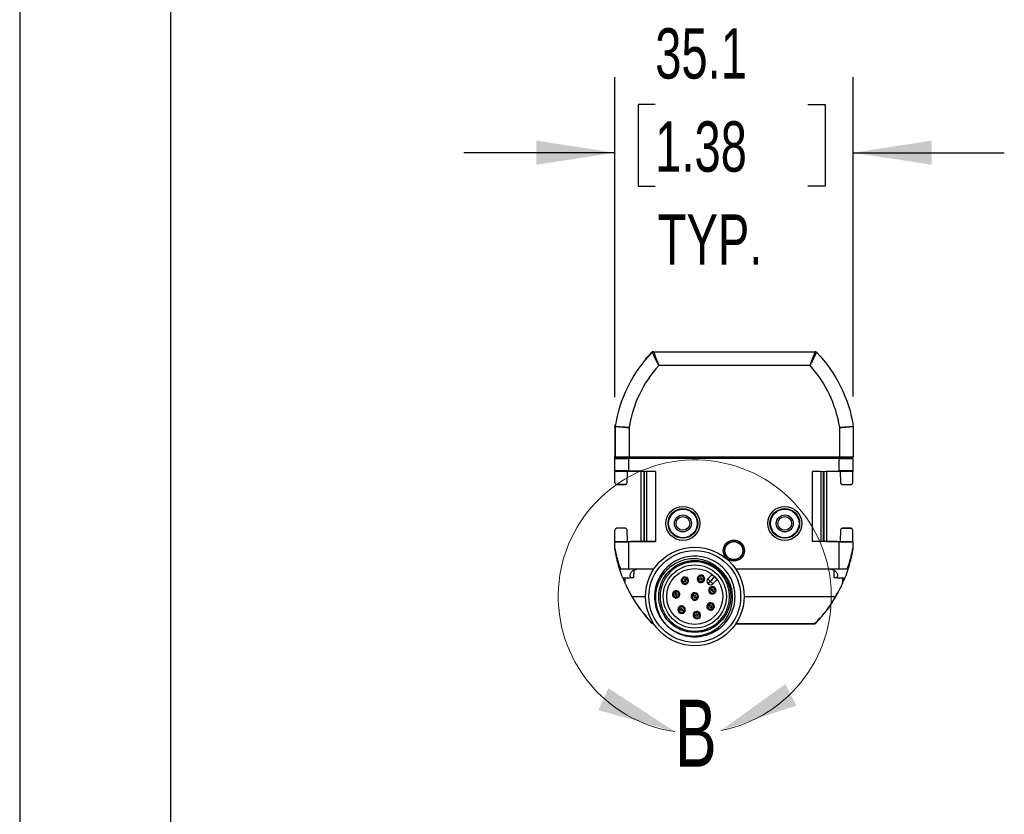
# Model space of a CAD drawing. Header units: millimetres. Extents: x 0 to 1115, y 0 to 756.
# Tile 4 of 11: x 0 to 145, y 302 to 419. Entities that reach past the tile are written whole.
import ezdxf

# ---------------------------------------------------------------- set-up
doc = ezdxf.new("R2010")
doc.units = ezdxf.units.MM
doc.header["$LTSCALE"] = 3.5
doc.layers.add('DIMENSIONS', color=140, linetype='Continuous', lineweight=25)
doc.layers.add('TEXT', color=140, linetype='Continuous', lineweight=25)
doc.styles.add('SLDTEXTSTYLE0', font='TXT', dxfattribs={"width": 0.7})
doc.dimstyles.new('SLDDIMSTYLE3', dxfattribs={"dimtxt": 7.553027, "dimasz": 11.557, "dimexe": 0, "dimexo": 0.0625, "dimgap": 1.888257, "dimtad": 0, "dimtih": 1, "dimtoh": 1, "dimrnd": 1e-09, "dimzin": 12, "dimdsep": 46, "dimtxsty": 'SLDTEXTSTYLE0', "dimsah": 1, "dimcen": 0.09, "dimadec": 0, "dimazin": 3, "dimtfac": 1, "dimtmove": 0, "dimatfit": 0, "dimfxl": 0, "dimfrac": 2, "dimtolj": 1, "dimtzin": 12, "dimarcsym": 0})

# ---------------------------------------------------------------- blocks, each defined once
blk = doc.blocks.new('_D_6')
at = {"layer": 'DIMENSIONS'}
for p, q in [((87.61, 363.38), (87.61, 410.44)), ((122.69, 363.46), (122.69, 410.44)), ((93.54, 406.39), (91.01, 406.39)), ((91.01, 406.39), (91.01, 394.39)), ((115.99, 406.39), (118.53, 406.39)), ((118.53, 406.39), (118.53, 394.39)), ((87.61, 399.32), (65.39, 399.32)), ((122.69, 399.32), (144.92, 399.32)), ((91.01, 394.39), (93.54, 394.39)), ((118.53, 394.39), (115.99, 394.39))]:
    blk.add_line(p, q, dxfattribs=at)
for points in [[(87.61, 399.32), (76.06, 401.1), (76.06, 397.55)], [(122.69, 399.32), (134.25, 397.55), (134.25, 401.1)]]:
    blk.add_solid(points, dxfattribs=at)
at = {"layer": 'DIMENSIONS', "char_height": 7.408, "attachment_point": 1, "style": 'SLDTEXTSTYLE0'}
for s, insert in [('35.1', (93.54, 417.63)), ('1.38', (93.54, 403.93)), ('TYP.', (93.91, 390.24))]:
    blk.add_mtext(s, dxfattribs=dict(at, insert=insert))

msp = doc.modelspace()

# ---------------------------------------------------------------- linework, layer by layer
at = {"color": 7, "linetype": 'Continuous'}
msp.add_line((0.009, 755.659), (0.009, 0.009), dxfattribs=at)
for p, q in [((93.297, 370.035), (93.269, 370.035)), ((93.297, 370.035), (117.087, 370.035)), ((92.139, 368.917), (92.095, 368.917)), ((116.328, 368.035), (94.056, 368.035)), ((87.614, 359.015), (87.614, 358.934)), ((87.692, 358.936), (87.614, 358.934)), ((87.614, 358.934), (87.614, 354.731)), ((87.654, 359.285), (87.655, 359.285)), ((87.692, 354.529), (87.692, 359.016)), ((89.692, 358.88), (89.692, 354.52)), ((120.692, 354.52), (120.692, 358.88)), ((122.692, 359.016), (122.692, 354.529)), ((87.614, 354.731), (87.692, 354.733)), ((87.692, 354.58), (87.614, 354.578)), ((87.614, 354.352), (87.614, 354.578)), ((88.895, 354.374), (87.614, 354.352)), ((87.614, 352.497), (87.614, 354.352)), ((90.777, 354.403), (88.894, 354.37)), ((89.614, 354.352), (92.09, 354.395)), ((89.614, 354.352), (89.614, 352.497)), ((120.692, 354.52), (89.692, 354.52)), ((92.09, 354.395), (90.777, 354.403)), ((90.777, 354.403), (119.452, 354.403)), ((92.09, 354.395), (118.139, 354.395)), ((119.452, 354.403), (118.139, 354.395)), ((118.139, 354.395), (120.614, 354.352)), ((121.334, 354.37), (119.452, 354.403)), ((120.614, 352.497), (120.614, 354.352)), ((122.614, 354.352), (121.334, 354.374)), ((122.614, 354.352), (122.614, 352.497)), ((87.614, 352.497), (92.314, 352.415)), ((87.614, 352.497), (87.614, 352.443)), ((89.364, 352.41), (87.614, 352.443)), ((87.614, 350.766), (87.614, 352.443)), ((89.364, 352.466), (89.364, 352.41)), ((89.364, 352.41), (89.464, 352.408)), ((89.364, 352.41), (89.364, 352.41)), ((89.399, 350.744), (89.464, 352.408)), ((91.461, 352.43), (89.464, 352.43)), ((89.464, 352.408), (89.464, 352.43)), ((93.564, 352.428), (89.614, 352.497)), ((91.46, 342.139), (91.46, 352.43)), ((91.489, 342.14), (91.489, 352.429)), ((91.841, 352.423), (91.841, 342.146)), ((91.963, 342.148), (91.963, 352.421)), ((93.564, 352.428), (92.314, 352.415)), ((92.314, 342.154), (92.314, 352.415)), ((93.564, 352.428), (93.564, 342.141)), ((116.664, 352.428), (120.614, 352.497)), ((117.914, 352.415), (116.664, 352.428)), ((116.664, 342.141), (116.664, 352.428)), ((117.914, 352.415), (122.614, 352.497)), ((117.914, 352.415), (117.914, 342.154)), ((118.266, 352.421), (118.266, 342.148)), ((118.388, 342.146), (118.388, 352.423)), ((118.739, 352.429), (118.739, 342.14)), ((120.764, 352.43), (118.768, 352.43)), ((118.769, 352.43), (118.769, 342.139)), ((120.764, 352.408), (120.764, 352.43)), ((120.864, 352.41), (120.764, 352.408)), ((120.764, 352.408), (120.83, 350.744)), ((120.864, 352.466), (120.864, 352.41)), ((122.614, 352.443), (120.864, 352.41)), ((120.864, 352.41), (120.864, 352.41)), ((122.614, 352.497), (122.614, 352.443)), ((122.614, 350.766), (122.614, 352.443)), ((89.135, 350.503), (87.86, 350.526)), ((87.864, 350.485), (89.114, 350.485)), ((121.094, 350.503), (122.369, 350.526)), ((121.114, 350.485), (122.364, 350.485)), ((87.614, 342.126), (87.614, 343.803)), ((89.135, 344.066), (87.86, 344.044)), ((89.114, 344.085), (87.864, 344.085)), ((89.464, 342.162), (89.399, 343.826)), ((120.83, 343.826), (120.764, 342.162)), ((121.094, 344.066), (122.369, 344.044)), ((122.364, 344.085), (121.114, 344.085)), ((122.614, 342.126), (122.614, 343.803)), ((87.614, 342.126), (89.364, 342.16)), ((92.314, 342.154), (87.614, 342.072)), ((87.614, 342.072), (87.614, 342.126)), ((87.614, 341.054), (87.614, 342.072)), ((89.364, 342.16), (89.464, 342.162)), ((89.364, 342.103), (89.364, 342.16)), ((89.364, 342.16), (89.364, 342.16)), ((89.464, 342.162), (89.464, 342.139)), ((89.464, 342.139), (91.461, 342.139)), ((89.614, 342.072), (93.564, 342.141)), ((89.614, 342.072), (89.614, 338.035)), ((93.564, 342.141), (92.314, 342.154)), ((117.914, 342.154), (116.664, 342.141)), ((120.614, 342.072), (116.664, 342.141)), ((122.614, 342.072), (117.914, 342.154)), ((118.767, 342.139), (120.764, 342.139)), ((120.614, 338.035), (120.614, 342.072)), ((120.864, 342.16), (120.764, 342.162)), ((120.764, 342.162), (120.764, 342.139)), ((120.864, 342.16), (122.614, 342.126)), ((120.864, 342.103), (120.864, 342.16)), ((120.864, 342.16), (120.864, 342.16)), ((122.614, 342.072), (122.614, 342.126)), ((122.614, 342.072), (122.614, 341.054)), ((87.617, 341.016), (87.617, 341.016)), ((87.617, 341.015), (87.617, 341.015)), ((87.617, 341.015), (87.617, 341.015)), ((87.617, 341.015), (87.617, 341.015)), ((122.611, 341.015), (122.611, 341.015)), ((89.614, 338.035), (88.436, 338.035)), ((93.318, 338.035), (89.614, 338.035)), ((90.374, 337.914), (90.364, 336.785)), ((120.614, 338.035), (105.411, 338.035)), ((119.864, 336.785), (119.855, 337.914)), ((121.793, 338.035), (120.614, 338.035)), ((89.12, 336.083), (88.757, 336.785)), ((88.765, 336.785), (89.838, 336.785)), ((89.026, 336.248), (88.81, 336.785)), ((89.121, 336.041), (89.114, 336.785)), ((89.84, 337.043), (89.838, 336.785)), ((90.364, 336.785), (89.838, 336.785)), ((97.67, 336.037), (97.815, 336.241)), ((97.988, 336.485), (98.133, 336.689)), ((98.133, 336.689), (98.219, 336.812)), ((99.724, 336.599), (99.873, 336.608)), ((99.873, 336.608), (100.123, 336.622)), ((100.422, 336.639), (100.672, 336.653)), ((100.672, 336.653), (100.822, 336.661)), ((101.274, 336.651), (101.906, 337.283)), ((101.274, 336.651), (101.627, 336.297)), ((101.274, 335.944), (101.627, 336.297)), ((101.309, 335.908), (101.662, 336.262)), ((101.627, 336.297), (102.281, 336.951)), ((101.627, 336.297), (101.662, 336.262)), ((101.662, 336.262), (102.316, 336.916)), ((101.662, 336.262), (102.016, 335.908)), ((102.016, 335.908), (102.644, 336.536)), ((120.391, 336.785), (119.864, 336.785)), ((120.391, 336.785), (120.388, 337.043)), ((120.391, 336.785), (121.464, 336.785)), ((121.07, 335.993), (121.472, 336.785)), ((121.114, 336.785), (121.108, 336.041)), ((121.202, 336.25), (121.418, 336.785)), ((96.521, 334.727), (96.479, 334.871)), ((97.583, 335.914), (97.67, 336.037)), ((101.274, 335.944), (101.309, 335.908)), ((101.593, 335.353), (101.693, 335.241)), ((101.693, 335.241), (101.86, 335.055)), ((102.06, 334.831), (102.227, 334.645)), ((90.098, 334.035), (92.114, 334.035)), ((96.59, 334.487), (96.521, 334.727)), ((96.743, 333.958), (96.673, 334.198)), ((96.784, 333.814), (96.743, 333.958)), ((98.998, 334.445), (99.098, 334.333)), ((99.098, 334.333), (99.264, 334.146)), ((99.464, 333.923), (99.631, 333.736)), ((99.631, 333.736), (99.731, 333.625)), ((102.227, 334.645), (102.327, 334.533)), ((106.614, 334.035), (120.131, 334.035)), ((119.884, 333.658), (120.345, 334.565)), ((96.912, 332.3), (97.05, 332.243)), ((97.05, 332.243), (97.281, 332.147)), ((97.558, 332.033), (97.789, 331.937)), ((97.789, 331.937), (97.928, 331.88)), ((101.326, 332.981), (101.426, 332.87)), ((101.426, 332.87), (101.593, 332.683)), ((101.793, 332.46), (101.96, 332.273)), ((101.96, 332.273), (102.06, 332.162)), ((93.04, 330.11), (92.229, 331.085)), ((93.041, 330.11), (92.624, 330.627)), ((99.322, 331.108), (99.191, 331.036)), ((99.541, 331.229), (99.322, 331.108)), ((100.022, 331.496), (99.804, 331.375)), ((100.154, 331.568), (100.022, 331.496)), ((117.188, 330.11), (117.842, 330.894)), ((117.188, 330.11), (117.763, 330.835)), ((93.04, 330.11), (93.041, 330.11)), ((93.041, 330.11), (93.041, 330.11)), ((93.22, 330.035), (93.318, 330.035)), ((93.22, 330.035), (93.22, 330.035)), ((95.306, 329.718), (95.585, 329.472)), ((105.411, 330.035), (117.009, 330.035)), ((105.428, 330.06), (116.878, 330.06)), ((117.024, 330.035), (117.024, 330.035)), ((117.188, 330.11), (117.188, 330.11)), ((117.188, 330.11), (117.188, 330.11))]:
    msp.add_line(p, q)
at = {"flags": 128}
for points in [[(87.617, 341.016), (87.617, 341.016), (87.617, 341.016)], [(122.611, 341.016), (122.611, 341.016), (122.611, 341.016)], [(122.016, 338.386), (122.036, 338.452), (122.056, 338.523)]]:
    msp.add_lwpolyline(points, dxfattribs=at)
for centre, radius in [((97.614, 344.785), 2.5), ((97.614, 344.785), 2.185), ((97.614, 344.785), 2.098), ((112.614, 344.785), 2.5), ((112.614, 344.785), 2.185), ((112.614, 344.785), 2.098), ((97.614, 344.785), 1.25), ((97.614, 344.785), 1.007), ((112.614, 344.785), 1.25), ((112.614, 344.785), 1.006), ((105.114, 340.785), 1.55), ((105.114, 340.785), 1.37), ((105.114, 340.785), 1.314), ((99.364, 334.035), 7.25), ((99.364, 334.035), 6.75), ((99.364, 334.035), 5.3), ((99.364, 334.035), 4.65), ((99.364, 334.035), 4.125)]:
    msp.add_circle(centre, radius)
for centre, radius, start, end in [((93.269, 369.785), 0.25, 90, 135.58877), ((93.297, 369.785), 0.25, 90, 135.76896), ((117.087, 369.785), 0.25, 44.23104, 90), ((107.445, 356.034), 17.98, 138.13043, 170.89124), ((102.938, 356.034), 17.98, 9.10876, 41.86957), ((87.864, 359.015), 0.25, 171.11111, 180), ((87.942, 359.016), 0.25, 171.35095, 180), ((97.901, 336.363), 0.55, 54.66552, 234.66552), ((97.901, 336.363), 0.4, 54.66552, 234.66552), ((97.901, 336.363), 0.55, 234.66552, 54.66552), ((97.901, 336.363), 0.4, 234.66552, 54.66552), ((97.901, 336.363), 0.15, 54.66552, 234.66552), ((97.901, 336.363), 0.15, 234.66552, 54.66552), ((100.273, 336.63), 0.55, 3.23695, 183.23695), ((100.273, 336.63), 0.55, 183.23695, 3.23695), ((100.273, 336.63), 0.4, 3.23695, 183.23695), ((100.273, 336.63), 0.4, 183.23695, 3.23695), ((100.273, 336.63), 0.15, 3.23695, 183.23695), ((100.273, 336.63), 0.15, 183.23695, 3.23695), ((101.627, 336.297), 0.5, 134.99999, 224.99999), ((96.632, 334.343), 0.55, 106.09409, 286.09409), ((96.632, 334.343), 0.55, 286.09409, 106.09409), ((96.632, 334.343), 0.4, 286.09409, 106.09409), ((101.662, 336.262), 0.5, 224.99999, 314.99999), ((101.96, 334.943), 0.55, 131.80837, 311.80837), ((101.96, 334.943), 0.4, 131.80837, 311.80837), ((101.96, 334.943), 0.55, 311.80837, 131.80837), ((101.96, 334.943), 0.4, 311.80837, 131.80837), ((101.96, 334.943), 0.15, 131.80837, 311.80837), ((101.96, 334.943), 0.15, 311.80837, 131.80837), ((96.632, 334.343), 0.4, 106.09409, 286.09409), ((96.632, 334.343), 0.15, 106.09409, 286.09409), ((96.632, 334.343), 0.15, 286.09409, 106.09409), ((99.364, 334.035), 0.55, 131.80837, 311.80837), ((99.364, 334.035), 0.4, 131.80837, 311.80837), ((99.364, 334.035), 0.55, 311.80837, 131.80837), ((99.364, 334.035), 0.4, 311.80837, 131.80837), ((99.364, 334.035), 0.15, 131.80837, 311.80837), ((99.364, 334.035), 0.15, 311.80837, 131.80837), ((97.42, 332.09), 0.55, 157.52266, 337.52266), ((97.42, 332.09), 0.55, 337.52266, 157.52266), ((97.42, 332.09), 0.4, 157.52266, 337.52266), ((97.42, 332.09), 0.4, 337.52266, 157.52266), ((97.42, 332.09), 0.15, 157.52266, 337.52266), ((97.42, 332.09), 0.15, 337.52266, 157.52266), ((99.672, 331.302), 0.55, 28.95123, 208.95123), ((101.693, 332.572), 0.55, 131.80837, 311.80837), ((101.693, 332.572), 0.4, 131.80837, 311.80837), ((101.693, 332.572), 0.55, 311.80837, 131.80837), ((101.693, 332.572), 0.4, 311.80837, 131.80837), ((101.693, 332.572), 0.15, 131.80837, 311.80837), ((101.693, 332.572), 0.15, 311.80837, 131.80837), ((99.672, 331.302), 0.55, 208.95123, 28.95123), ((99.672, 331.302), 0.4, 28.95123, 208.95123), ((99.672, 331.302), 0.4, 208.95123, 28.95123), ((99.672, 331.302), 0.15, 28.95123, 208.95123), ((99.672, 331.302), 0.15, 208.95123, 28.95123)]:
    msp.add_arc(centre, radius, start, end)
at = {"color": 7, "linetype": 'Continuous', "lineweight": 18}
msp.add_arc((99.364, 334.035), 20.094, 281.00755, 261.60515, dxfattribs=at)
for points, knots in [([(87.695, 359.053), (88.005, 361.093), (88.634, 363.084), (90.471, 366.778), (91.679, 368.481), (93.118, 369.959)], [0, 0, 0, 0, 0.5, 0.5, 1, 1, 1, 1]), ([(93.22, 370.035), (93.203, 370.034), (93.17, 370.032), (93.122, 370.016), (93.077, 369.993), (93.053, 369.97), (93.04, 369.959)], [0, 0, 0, 0, 0.2485922, 0.4986327, 0.7485973, 1, 1, 1, 1]), ([(94.056, 368.035), (94.032, 368.081), (93.986, 368.173), (93.917, 368.307), (93.851, 368.436), (93.789, 368.558), (93.731, 368.672), (93.678, 368.779), (93.629, 368.877), (93.586, 368.967), (93.547, 369.049), (93.513, 369.122), (93.483, 369.186), (93.457, 369.243), (93.435, 369.292), (93.416, 369.333), (93.374, 369.422), (93.311, 369.551), (93.238, 369.7), (93.182, 369.817), (93.144, 369.899), (93.122, 369.95), (93.119, 369.956), (93.118, 369.959)], [0, 0, 0, 0, 0.0480714, 0.0947785, 0.1398864, 0.1831774, 0.2244544, 0.2635433, 0.300294, 0.3345805, 0.3662994, 0.3953688, 0.4217253, 0.4453224, 0.466127, 0.4841178, 0.4992829, 0.5873106, 0.674317, 0.7596388, 0.8426715, 0.922914, 1, 1, 1, 1]), ([(93.297, 370.035), (93.297, 370.034), (93.298, 370.032), (93.304, 370.016), (93.313, 369.992), (93.327, 369.956), (93.344, 369.911), (93.364, 369.855), (93.389, 369.789), (93.417, 369.712), (93.449, 369.625), (93.485, 369.529), (93.526, 369.419), (93.574, 369.293), (93.632, 369.143), (93.698, 368.969), (93.774, 368.77), (93.86, 368.546), (93.954, 368.298), (94.021, 368.124), (94.056, 368.035)], [0, 0, 0, 0, 0.0429209, 0.0862815, 0.1301118, 0.1744409, 0.2192971, 0.2647075, 0.3106983, 0.3572946, 0.4045208, 0.4524002, 0.500955, 0.554874, 0.6145529, 0.6800154, 0.7512794, 0.8283584, 0.9112626, 1, 1, 1, 1]), ([(116.328, 368.035), (116.347, 368.084), (116.384, 368.18), (116.438, 368.321), (116.49, 368.456), (116.539, 368.585), (116.585, 368.706), (116.629, 368.821), (116.669, 368.928), (116.708, 369.028), (116.743, 369.12), (116.776, 369.205), (116.806, 369.284), (116.834, 369.356), (116.876, 369.469), (116.93, 369.612), (116.987, 369.767), (117.031, 369.888), (117.063, 369.972), (117.083, 370.025), (117.085, 370.031), (117.087, 370.035)], [0, 0, 0, 0, 0.04846916, 0.09525484, 0.14035822, 0.18378063, 0.22552358, 0.26558876, 0.30397811, 0.34069382, 0.37573843, 0.40911485, 0.44082646, 0.47087723, 0.49927181, 0.58765456, 0.67386113, 0.75803713, 0.84033894, 0.92093385, 1, 1, 1, 1]), ([(117.266, 369.959), (117.265, 369.958), (117.265, 369.956), (117.258, 369.942), (117.248, 369.918), (117.232, 369.884), (117.212, 369.84), (117.186, 369.786), (117.155, 369.721), (117.119, 369.647), (117.079, 369.563), (117.034, 369.47), (116.984, 369.368), (116.929, 369.251), (116.863, 369.113), (116.782, 368.946), (116.686, 368.752), (116.576, 368.532), (116.454, 368.291), (116.37, 368.121), (116.328, 368.035)], [0, 0, 0, 0, 0.0416079, 0.0842003, 0.1277355, 0.1721578, 0.2173987, 0.2633775, 0.3100037, 0.3571779, 0.4047945, 0.4527442, 0.500916, 0.5503269, 0.6080093, 0.6736035, 0.7465324, 0.8259786, 0.9108861, 1, 1, 1, 1]), ([(117.266, 369.959), (118.705, 368.481), (119.912, 366.778), (121.75, 363.084), (122.379, 361.093), (122.689, 359.053)], [0, 0, 0, 0, 0.5, 0.5, 1, 1, 1, 1]), ([(87.617, 359.053), (87.618, 359.06), (87.62, 359.075), (87.625, 359.106), (87.632, 359.151), (87.642, 359.211), (87.65, 359.26), (87.654, 359.285)], [0, 0, 0, 0, 0.1670008, 0.3310599, 0.4988984, 0.7491502, 1, 1, 1, 1]), ([(89.692, 358.88), (89.647, 358.883), (89.559, 358.89), (89.427, 358.898), (89.299, 358.907), (89.174, 358.915), (89.052, 358.923), (88.935, 358.931), (88.823, 358.938), (88.716, 358.945), (88.613, 358.951), (88.516, 358.958), (88.425, 358.964), (88.339, 358.969), (88.258, 358.975), (88.184, 358.98), (88.115, 358.984), (88.051, 358.989), (87.994, 358.993), (87.942, 358.996), (87.895, 359), (87.853, 359.003), (87.817, 359.005), (87.786, 359.008), (87.76, 359.01), (87.738, 359.012), (87.72, 359.013), (87.707, 359.014), (87.698, 359.015), (87.693, 359.016), (87.692, 359.016), (87.692, 359.016)], [0, 0, 0, 0, 0.0426502, 0.0847158, 0.1261971, 0.167094, 0.2074066, 0.2471351, 0.2862796, 0.3248402, 0.3628169, 0.40021, 0.4370195, 0.4732456, 0.5088884, 0.5439481, 0.5784248, 0.6123187, 0.6456299, 0.6783588, 0.7105053, 0.7420699, 0.7730526, 0.8034537, 0.8332735, 0.8625122, 0.8911701, 0.9192475, 0.9467447, 0.9736621, 1, 1, 1, 1]), ([(87.695, 359.053), (87.696, 359.053), (87.698, 359.053), (87.716, 359.053), (87.75, 359.052), (87.802, 359.049), (87.877, 359.044), (87.978, 359.037), (88.106, 359.027), (88.264, 359.013), (88.451, 358.996), (88.666, 358.976), (88.903, 358.954), (89.158, 358.93), (89.423, 358.905), (89.602, 358.888), (89.692, 358.88)], [0, 0, 0, 0, 0.0458774, 0.0961179, 0.1508768, 0.210254, 0.2742714, 0.3428481, 0.4157762, 0.4927006, 0.5731083, 0.6563298, 0.7415582, 0.8278849, 0.91435, 1, 1, 1, 1]), ([(120.692, 358.88), (120.74, 358.885), (120.836, 358.893), (120.98, 358.907), (121.124, 358.92), (121.265, 358.933), (121.403, 358.946), (121.536, 358.959), (121.664, 358.971), (121.786, 358.983), (121.9, 358.993), (122.007, 359.003), (122.105, 359.012), (122.195, 359.02), (122.276, 359.026), (122.349, 359.032), (122.414, 359.037), (122.47, 359.042), (122.519, 359.045), (122.56, 359.048), (122.594, 359.05), (122.623, 359.051), (122.645, 359.052), (122.662, 359.053), (122.675, 359.053), (122.683, 359.053), (122.688, 359.053), (122.689, 359.053), (122.689, 359.053)], [0, 0, 0, 0, 0.0459656, 0.0922919, 0.1388351, 0.1854464, 0.2319744, 0.278268, 0.324179, 0.3695648, 0.4142904, 0.4582308, 0.5012723, 0.5433138, 0.5842674, 0.6240588, 0.662627, 0.6999243, 0.7359153, 0.7705757, 0.8038922, 0.8358602, 0.8664838, 0.8957737, 0.9237467, 0.9504245, 0.9758327, 1, 1, 1, 1]), ([(122.692, 359.016), (122.691, 359.016), (122.689, 359.015), (122.672, 359.014), (122.645, 359.012), (122.604, 359.008), (122.549, 359.004), (122.479, 358.999), (122.394, 358.993), (122.293, 358.986), (122.175, 358.978), (122.04, 358.969), (121.89, 358.959), (121.723, 358.948), (121.541, 358.937), (121.345, 358.924), (121.136, 358.91), (120.917, 358.896), (120.768, 358.886), (120.692, 358.88)], [0, 0, 0, 0, 0.04528183, 0.09225058, 0.14090786, 0.19125512, 0.24329364, 0.29702458, 0.35244898, 0.40956777, 0.4683818, 0.52889182, 0.59109853, 0.65500254, 0.72060441, 0.78790466, 0.85690373, 0.92760206, 1, 1, 1, 1]), ([(87.614, 354.578), (87.614, 354.579), (87.614, 354.592), (87.614, 354.645), (87.614, 354.685), (87.614, 354.731)], [0, 0, 0, 0, 0.5, 0.5, 1, 1, 1, 1]), ([(87.614, 354.352), (87.614, 354.348), (87.657, 354.344), (87.852, 354.339), (88.005, 354.337), (88.395, 354.337), (88.632, 354.339), (89.124, 354.344), (89.379, 354.348), (89.614, 354.352)], [0, 0, 0, 0, 0.25, 0.25, 0.5, 0.5, 0.75, 0.75, 1, 1, 1, 1]), ([(89.692, 354.52), (89.456, 354.52), (89.202, 354.52), (88.709, 354.521), (88.473, 354.522), (88.082, 354.523), (87.93, 354.524), (87.735, 354.527), (87.692, 354.528), (87.692, 354.529)], [0, 0, 0, 0, 0.25, 0.25, 0.5, 0.5, 0.75, 0.75, 1, 1, 1, 1]), ([(120.614, 354.352), (120.85, 354.348), (121.104, 354.344), (121.597, 354.339), (121.833, 354.337), (122.224, 354.337), (122.376, 354.339), (122.571, 354.344), (122.614, 354.348), (122.614, 354.352)], [0, 0, 0, 0, 0.25, 0.25, 0.5, 0.5, 0.75, 0.75, 1, 1, 1, 1]), ([(122.692, 354.529), (122.692, 354.528), (122.649, 354.527), (122.454, 354.524), (122.301, 354.523), (121.911, 354.522), (121.674, 354.521), (121.182, 354.52), (120.927, 354.52), (120.692, 354.52)], [0, 0, 0, 0, 0.25, 0.25, 0.5, 0.5, 0.75, 0.75, 1, 1, 1, 1]), ([(89.614, 352.497), (89.379, 352.501), (89.124, 352.505), (88.632, 352.51), (88.395, 352.511), (88.005, 352.511), (87.852, 352.51), (87.657, 352.505), (87.614, 352.501), (87.614, 352.497)], [0, 0, 0, 0, 0.25, 0.25, 0.5, 0.5, 0.75, 0.75, 1, 1, 1, 1]), ([(122.614, 352.497), (122.614, 352.501), (122.571, 352.505), (122.376, 352.51), (122.224, 352.511), (121.833, 352.511), (121.597, 352.51), (121.104, 352.505), (120.85, 352.501), (120.614, 352.497)], [0, 0, 0, 0, 0.25, 0.25, 0.5, 0.5, 0.75, 0.75, 1, 1, 1, 1]), ([(87.614, 350.766), (87.614, 350.71), (87.638, 350.645), (87.71, 350.574), (87.739, 350.556), (87.799, 350.532), (87.831, 350.526), (87.86, 350.526)], [0, 0, 0, 0, 0.5, 0.5, 0.75, 0.75, 1, 1, 1, 1]), ([(89.135, 350.503), (89.165, 350.503), (89.197, 350.507), (89.261, 350.53), (89.291, 350.549), (89.369, 350.619), (89.397, 350.686), (89.399, 350.744)], [0, 0, 0, 0, 0.25, 0.25, 0.5, 0.5, 1, 1, 1, 1]), ([(120.83, 350.744), (120.832, 350.686), (120.86, 350.619), (120.937, 350.549), (120.968, 350.53), (121.032, 350.507), (121.064, 350.503), (121.094, 350.503)], [0, 0, 0, 0, 0.5, 0.5, 0.75, 0.75, 1, 1, 1, 1]), ([(122.369, 350.526), (122.398, 350.526), (122.429, 350.532), (122.49, 350.556), (122.519, 350.574), (122.59, 350.645), (122.614, 350.71), (122.614, 350.766)], [0, 0, 0, 0, 0.25, 0.25, 0.5, 0.5, 1, 1, 1, 1]), ([(87.86, 344.044), (87.831, 344.043), (87.799, 344.038), (87.739, 344.013), (87.71, 343.995), (87.638, 343.925), (87.614, 343.859), (87.614, 343.803)], [0, 0, 0, 0, 0.25, 0.25, 0.5, 0.5, 1, 1, 1, 1]), ([(89.399, 343.826), (89.397, 343.883), (89.369, 343.95), (89.291, 344.021), (89.261, 344.039), (89.197, 344.062), (89.165, 344.066), (89.135, 344.066)], [0, 0, 0, 0, 0.5, 0.5, 0.75, 0.75, 1, 1, 1, 1]), ([(121.094, 344.066), (121.064, 344.066), (121.032, 344.062), (120.968, 344.039), (120.937, 344.021), (120.86, 343.95), (120.832, 343.883), (120.83, 343.826)], [0, 0, 0, 0, 0.25, 0.25, 0.5, 0.5, 1, 1, 1, 1]), ([(122.614, 343.803), (122.614, 343.859), (122.59, 343.925), (122.519, 343.995), (122.49, 344.013), (122.429, 344.038), (122.398, 344.043), (122.369, 344.044)], [0, 0, 0, 0, 0.5, 0.5, 0.75, 0.75, 1, 1, 1, 1]), ([(87.614, 342.072), (87.614, 342.068), (87.657, 342.064), (87.852, 342.059), (88.005, 342.058), (88.395, 342.058), (88.632, 342.059), (89.124, 342.064), (89.379, 342.068), (89.614, 342.072)], [0, 0, 0, 0, 0.25, 0.25, 0.5, 0.5, 0.75, 0.75, 1, 1, 1, 1]), ([(120.614, 342.072), (120.85, 342.068), (121.104, 342.064), (121.597, 342.059), (121.833, 342.058), (122.224, 342.058), (122.376, 342.059), (122.571, 342.064), (122.614, 342.068), (122.614, 342.072)], [0, 0, 0, 0, 0.25, 0.25, 0.5, 0.5, 0.75, 0.75, 1, 1, 1, 1]), ([(87.614, 341.054), (87.615, 341.053), (87.615, 341.051), (87.617, 341.035), (87.621, 341.011), (87.626, 340.978), (87.633, 340.934), (87.643, 340.882), (87.654, 340.82), (87.668, 340.748), (87.684, 340.667), (87.703, 340.577), (87.724, 340.477), (87.748, 340.368), (87.775, 340.249), (87.806, 340.121), (87.84, 339.983), (87.877, 339.836), (87.924, 339.654), (87.991, 339.402), (88.093, 339.047), (88.241, 338.578), (88.367, 338.228), (88.436, 338.035)], [0, 0, 0, 0, 0.0142645, 0.0294566, 0.045955, 0.0640565, 0.0839866, 0.1059143, 0.1299666, 0.1562396, 0.1848072, 0.2157267, 0.2490433, 0.2847931, 0.3230053, 0.3637039, 0.4069086, 0.4526359, 0.5008999, 0.5749122, 0.6827642, 0.8244604, 1, 1, 1, 1]), ([(88.321, 338.035), (88.285, 338.148), (88.215, 338.372), (88.12, 338.703), (88.032, 339.025), (87.953, 339.336), (87.884, 339.627), (87.825, 339.893), (87.776, 340.127), (87.736, 340.334), (87.702, 340.513), (87.675, 340.666), (87.654, 340.791), (87.637, 340.889), (87.626, 340.96), (87.619, 341.006), (87.618, 341.012), (87.617, 341.015)], [0, 0, 0, 0, 0.1055488, 0.208144, 0.3078375, 0.4046903, 0.4987708, 0.5809011, 0.6552055, 0.7218104, 0.7808768, 0.8326198, 0.8773419, 0.9154937, 0.9477825, 0.9753526, 1, 1, 1, 1]), ([(121.793, 338.035), (121.829, 338.136), (121.9, 338.329), (121.994, 338.606), (122.075, 338.854), (122.142, 339.073), (122.199, 339.265), (122.244, 339.429), (122.281, 339.565), (122.332, 339.757), (122.394, 339.999), (122.461, 340.283), (122.513, 340.52), (122.55, 340.702), (122.576, 340.836), (122.594, 340.932), (122.606, 341), (122.613, 341.045), (122.614, 341.051), (122.614, 341.054)], [0, 0, 0, 0, 0.09181704, 0.17521419, 0.25019153, 0.31674923, 0.37488763, 0.42460728, 0.46590915, 0.49879504, 0.60099424, 0.69026574, 0.76678001, 0.83080957, 0.87508596, 0.91336088, 0.94622978, 0.97463019, 1, 1, 1, 1]), ([(122.611, 341.015), (122.611, 341.014), (122.611, 341.012), (122.609, 340.997), (122.605, 340.973), (122.599, 340.939), (122.592, 340.895), (122.584, 340.843), (122.573, 340.78), (122.561, 340.709), (122.547, 340.627), (122.531, 340.537), (122.512, 340.437), (122.491, 340.327), (122.468, 340.208), (122.442, 340.079), (122.413, 339.941), (122.381, 339.794), (122.33, 339.567), (122.257, 339.258), (122.154, 338.865), (122.039, 338.455), (121.952, 338.176), (121.908, 338.035)], [0, 0, 0, 0, 0.014296, 0.0292835, 0.0454198, 0.0630743, 0.0825309, 0.1040037, 0.1276534, 0.1536018, 0.1819427, 0.2127497, 0.2460817, 0.2819867, 0.3205045, 0.3616688, 0.4055089, 0.4520502, 0.5013153, 0.6191049, 0.7414, 0.8683286, 1, 1, 1, 1]), ([(121.915, 338.057), (122.063, 338.557), (122.358, 339.554), (122.535, 340.579), (122.623, 341.088)], [0, 0, 0, 0, 0.5022989, 1, 1, 1, 1]), ([(88.393, 337.82), (88.366, 337.884), (88.188, 338.311), (88.113, 338.77), (88.048, 339.16)], [0, 0, 0, 0, 0.1507764, 1, 1, 1, 1]), ([(93.79, 336.044), (93.477, 335.179), (93.372, 334.241), (93.59, 332.416), (93.916, 331.53), (94.93, 329.997), (95.619, 329.352), (97.213, 328.436), (98.119, 328.169), (99.954, 328.066), (100.883, 328.233), (102.57, 328.965), (103.325, 329.531), (104.504, 330.942), (104.925, 331.787), (105.345, 333.577), (105.343, 334.522), (104.914, 336.309), (104.489, 337.152), (103.303, 338.557), (102.545, 339.12), (100.855, 339.844), (99.925, 340.007), (98.09, 339.895), (97.185, 339.623), (95.595, 338.7), (94.909, 338.051), (93.903, 336.512), (93.581, 335.625), (93.424, 334.255), (93.425, 333.792), (93.532, 332.879), (93.64, 332.429), (93.957, 331.566), (94.165, 331.152), (94.671, 330.385), (94.969, 330.031), (95.304, 329.716)], [0, 0, 0, 0, 0.0625, 0.0625, 0.125, 0.125, 0.1875, 0.1875, 0.25, 0.25, 0.3125, 0.3125, 0.375, 0.375, 0.4375, 0.4375, 0.5, 0.5, 0.5625, 0.5625, 0.625, 0.625, 0.6875, 0.6875, 0.75, 0.75, 0.8125, 0.8125, 0.875, 0.875, 0.90625, 0.90625, 0.9375, 0.9375, 0.96875, 0.96875, 1, 1, 1, 1]), ([(102.954, 338.101), (102.9, 338.151), (102.792, 338.25), (102.622, 338.39), (102.447, 338.523), (102.267, 338.649), (102.082, 338.767), (101.891, 338.878), (101.695, 338.981), (101.494, 339.077), (101.288, 339.166), (100.804, 339.352), (100.016, 339.555), (98.913, 339.607), (97.821, 339.44), (96.782, 339.056), (95.828, 338.485), (95.01, 337.738), (94.351, 336.845), (93.882, 335.84), (93.603, 334.767), (93.538, 333.666), (93.681, 332.572), (93.963, 331.731), (94.252, 331.131), (94.474, 330.746), (94.724, 330.382), (94.999, 330.036), (95.203, 329.824), (95.306, 329.718)], [0, 0, 0, 0, 0.0125261, 0.0250032, 0.0374523, 0.0498947, 0.0623514, 0.0748436, 0.0873921, 0.1000177, 0.1127406, 0.1255805, 0.1881987, 0.2502842, 0.3121255, 0.3748984, 0.4377435, 0.5001216, 0.5622236, 0.6252395, 0.6877141, 0.7498169, 0.8116779, 0.8744353, 0.8998373, 0.9249514, 0.94992, 0.9748879, 1, 1, 1, 1]), ([(102.971, 330.428), (103.2, 330.658), (103.506, 331.027), (103.797, 331.503), (103.927, 331.752), (103.978, 331.862), (104.012, 331.935), (104.028, 331.97), (104.113, 332.167), (104.203, 332.408), (104.275, 332.655), (104.319, 332.821), (104.338, 332.904), (104.428, 333.334), (104.464, 333.683), (104.464, 334.21), (104.451, 334.473), (104.417, 334.734), (104.39, 334.907), (104.374, 334.995), (104.321, 335.248), (104.255, 335.497), (104.157, 335.781), (104.111, 335.901), (104.079, 335.981), (104.061, 336.022), (103.979, 336.212), (103.87, 336.434), (103.725, 336.682), (103.658, 336.787), (103.613, 336.856), (103.589, 336.892), (103.39, 337.181), (103.191, 337.42), (102.86, 337.751), (102.688, 337.908), (102.475, 338.077), (102.381, 338.147), (102.318, 338.192), (102.288, 338.213), (102.118, 338.33), (101.908, 338.46), (101.652, 338.594), (101.541, 338.647), (101.466, 338.682), (101.429, 338.698), (101.232, 338.783), (100.991, 338.874), (100.744, 338.945), (100.578, 338.989), (100.495, 339.008), (100.065, 339.098), (99.716, 339.135), (99.188, 339.135), (98.926, 339.121), (98.665, 339.087), (98.492, 339.06), (98.404, 339.044), (98.151, 338.991), (97.902, 338.926), (97.618, 338.828), (97.498, 338.781), (97.418, 338.749), (97.377, 338.731), (97.187, 338.649), (96.965, 338.54), (96.717, 338.395), (96.612, 338.328), (96.543, 338.283), (96.507, 338.259), (96.218, 338.06), (95.979, 337.862), (95.758, 337.641)], [0, 0, 0, 0, 0.0625, 0.09375, 0.109375, 0.1171875, 0.1171875, 0.125, 0.125, 0.15625, 0.171875, 0.171875, 0.1875, 0.1875, 0.25, 0.25, 0.28125, 0.296875, 0.296875, 0.3125, 0.3125, 0.34375, 0.359375, 0.3671875, 0.3671875, 0.375, 0.375, 0.40625, 0.421875, 0.4296875, 0.4296875, 0.4375, 0.4375, 0.5, 0.5, 0.53125, 0.546875, 0.5546875, 0.5546875, 0.5625, 0.5625, 0.59375, 0.609375, 0.6171875, 0.6171875, 0.625, 0.625, 0.65625, 0.671875, 0.671875, 0.6875, 0.6875, 0.75, 0.75, 0.78125, 0.796875, 0.796875, 0.8125, 0.8125, 0.84375, 0.859375, 0.8671875, 0.8671875, 0.875, 0.875, 0.90625, 0.921875, 0.9296875, 0.9296875, 0.9375, 0.9375, 1, 1, 1, 1]), ([(89.84, 337.043), (89.841, 337.161), (89.864, 337.287), (89.962, 337.531), (90.039, 337.648), (90.234, 337.841), (90.352, 337.917), (90.597, 338.013), (90.723, 338.035), (90.84, 338.035)], [0, 0, 0, 0, 0.25, 0.25, 0.5, 0.5, 0.75, 0.75, 1, 1, 1, 1]), ([(95.758, 337.641), (95.529, 337.412), (95.223, 337.042), (94.931, 336.566), (94.802, 336.317), (94.75, 336.208), (94.717, 336.134), (94.701, 336.1), (94.616, 335.902), (94.525, 335.661), (94.454, 335.414), (94.41, 335.248), (94.391, 335.166), (94.301, 334.735), (94.264, 334.386), (94.264, 333.859), (94.278, 333.596), (94.312, 333.336), (94.339, 333.162), (94.355, 333.074), (94.408, 332.821), (94.473, 332.572), (94.571, 332.288), (94.618, 332.168), (94.65, 332.088), (94.668, 332.047), (94.75, 331.857), (94.859, 331.636), (95.004, 331.387), (95.071, 331.282), (95.116, 331.213), (95.14, 331.177), (95.339, 330.888), (95.538, 330.649), (95.868, 330.318), (96.041, 330.161), (96.254, 329.992), (96.347, 329.923), (96.411, 329.877), (96.441, 329.856), (96.611, 329.739), (96.821, 329.609), (97.076, 329.475), (97.188, 329.422), (97.263, 329.388), (97.299, 329.371), (97.497, 329.286), (97.738, 329.196), (97.985, 329.124), (98.151, 329.08), (98.233, 329.061), (98.664, 328.971), (99.013, 328.935), (99.54, 328.935), (99.803, 328.948), (100.063, 328.982), (100.237, 329.009), (100.325, 329.025), (100.578, 329.078), (100.827, 329.144), (101.111, 329.242), (101.231, 329.288), (101.311, 329.32), (101.352, 329.338), (101.542, 329.42), (101.763, 329.529), (102.012, 329.674), (102.117, 329.741), (102.186, 329.786), (102.222, 329.81), (102.511, 330.009), (102.75, 330.208), (102.971, 330.428)], [0, 0, 0, 0, 0.0625, 0.09375, 0.109375, 0.1171875, 0.1171875, 0.125, 0.125, 0.15625, 0.171875, 0.171875, 0.1875, 0.1875, 0.25, 0.25, 0.28125, 0.296875, 0.296875, 0.3125, 0.3125, 0.34375, 0.359375, 0.3671875, 0.3671875, 0.375, 0.375, 0.40625, 0.421875, 0.4296875, 0.4296875, 0.4375, 0.4375, 0.5, 0.5, 0.53125, 0.546875, 0.5546875, 0.5546875, 0.5625, 0.5625, 0.59375, 0.609375, 0.6171875, 0.6171875, 0.625, 0.625, 0.65625, 0.671875, 0.671875, 0.6875, 0.6875, 0.75, 0.75, 0.78125, 0.796875, 0.796875, 0.8125, 0.8125, 0.84375, 0.859375, 0.8671875, 0.8671875, 0.875, 0.875, 0.90625, 0.921875, 0.9296875, 0.9296875, 0.9375, 0.9375, 1, 1, 1, 1]), ([(95.585, 329.472), (95.65, 329.422), (95.78, 329.323), (95.982, 329.184), (96.19, 329.054), (96.402, 328.934), (96.62, 328.822), (96.843, 328.719), (97.071, 328.625), (97.304, 328.54), (97.813, 328.377), (98.618, 328.214), (99.72, 328.207), (100.805, 328.409), (101.835, 328.821), (102.775, 329.41), (103.577, 330.171), (104.216, 331.07), (104.665, 332.084), (104.92, 333.166), (104.95, 334.276), (104.762, 335.369), (104.435, 336.197), (104.11, 336.778), (103.863, 337.146), (103.588, 337.489), (103.287, 337.812), (103.066, 338.005), (102.954, 338.101)], [0, 0, 0, 0, 0.0139454, 0.027836, 0.0416964, 0.0555514, 0.0694258, 0.0833444, 0.0973315, 0.1114113, 0.1256075, 0.1882157, 0.2501778, 0.3120362, 0.3748987, 0.4377556, 0.4997156, 0.5616913, 0.6243261, 0.6872452, 0.749604, 0.8119951, 0.8747304, 0.9000764, 0.9251098, 0.9499961, 0.9749035, 1, 1, 1, 1]), ([(119.388, 338.035), (119.506, 338.035), (119.632, 338.013), (119.877, 337.917), (119.995, 337.841), (120.19, 337.648), (120.266, 337.531), (120.365, 337.287), (120.387, 337.161), (120.388, 337.043)], [0, 0, 0, 0, 0.25, 0.25, 0.5, 0.5, 0.75, 0.75, 1, 1, 1, 1]), ([(121.835, 337.819), (121.864, 337.886), (121.936, 338.048), (121.968, 338.221), (121.986, 338.322)], [0, 0, 0, 0, 0.4182177, 1, 1, 1, 1]), ([(91.468, 331.986), (91.453, 332.005), (91.424, 332.044), (91.384, 332.097), (91.347, 332.146), (91.313, 332.192), (91.281, 332.234), (91.253, 332.273), (91.227, 332.308), (91.205, 332.339), (91.185, 332.367), (91.167, 332.391), (91.153, 332.411), (91.141, 332.428), (91.131, 332.441), (91.125, 332.45), (91.121, 332.456), (91.12, 332.456), (91.12, 332.457)], [0, 0, 0, 0, 0.04350058, 0.08841627, 0.13509244, 0.18383706, 0.23492071, 0.28857859, 0.34501372, 0.40440066, 0.46688923, 0.53260802, 0.60166762, 0.67416329, 0.75017741, 0.8297814, 0.91303748, 1, 1, 1, 1]), ([(118.761, 331.986), (118.733, 331.949), (118.675, 331.874), (118.584, 331.757), (118.488, 331.636), (118.421, 331.552), (118.387, 331.51)], [0, 0, 0, 0, 0.2431056, 0.4906157, 0.7428219, 1, 1, 1, 1]), ([(118.847, 332.1), (118.955, 332.22), (119.188, 332.481), (119.355, 332.788), (119.445, 332.954)], [0, 0, 0, 0, 0.4622233, 1, 1, 1, 1]), ([(92.991, 330.212), (92.928, 330.277), (92.804, 330.407), (92.626, 330.599), (92.455, 330.789), (92.291, 330.975), (92.134, 331.157), (91.984, 331.336), (91.889, 331.452), (91.842, 331.51)], [0, 0, 0, 0, 0.1480444, 0.2940323, 0.4381529, 0.580603, 0.7215865, 0.8613135, 1, 1, 1, 1]), ([(93.35, 330.06), (93.285, 330.06), (93.217, 330.073), (93.093, 330.126), (93.036, 330.165), (92.991, 330.212)], [0, 0, 0, 0, 0.5, 0.5, 1, 1, 1, 1]), ([(93.22, 330.035), (93.203, 330.036), (93.17, 330.038), (93.122, 330.053), (93.077, 330.076), (93.053, 330.099), (93.04, 330.11)], [0, 0, 0, 0, 0.2469057, 0.498614, 0.7502229, 1, 1, 1, 1]), ([(117.238, 330.212), (117.193, 330.165), (117.136, 330.126), (117.011, 330.073), (116.944, 330.06), (116.878, 330.06)], [0, 0, 0, 0, 0.5, 0.5, 1, 1, 1, 1]), ([(117.009, 330.035), (117.025, 330.036), (117.059, 330.037), (117.106, 330.053), (117.151, 330.076), (117.176, 330.099), (117.188, 330.11)], [0, 0, 0, 0, 0.24852694, 0.49856856, 0.74854202, 1, 1, 1, 1]), ([(117.188, 330.11), (117.176, 330.099), (117.152, 330.077), (117.107, 330.053), (117.059, 330.037), (117.026, 330.036), (117.009, 330.035)], [0, 0, 0, 0, 0.2469087, 0.4986176, 0.7502266, 1, 1, 1, 1])]:
    msp.add_open_spline(points, degree=3, knots=knots)
for points in [[(92.095, 368.917), (92.398, 369.275), (92.713, 369.623), (93.04, 369.959)], [(122.692, 359.016), (122.692, 359.028), (122.691, 359.041), (122.689, 359.053)], [(87.614, 341.054), (87.614, 341.041), (87.615, 341.028), (87.617, 341.015)], [(87.615, 341.035), (87.616, 341.028), (87.616, 341.022), (87.617, 341.016)], [(122.611, 341.015), (122.613, 341.028), (122.614, 341.041), (122.614, 341.054)], [(88.765, 336.785), (88.602, 337.2), (88.454, 337.616), (88.321, 338.035)], [(121.908, 338.035), (121.775, 337.616), (121.627, 337.2), (121.464, 336.785)], [(89.166, 335.839), (89.137, 335.902), (89.121, 335.972), (89.121, 336.041)], [(89.166, 335.839), (89.445, 335.223), (89.757, 334.62), (90.098, 334.035)], [(120.131, 334.035), (120.472, 334.62), (120.783, 335.223), (121.063, 335.839)], [(121.108, 336.041), (121.107, 335.972), (121.092, 335.902), (121.063, 335.839)], [(90.098, 334.035), (90.903, 332.654), (91.881, 331.362), (92.991, 330.212)], [(117.238, 330.212), (118.348, 331.362), (119.326, 332.654), (120.131, 334.035)], [(93.041, 330.11), (93.086, 330.064), (93.155, 330.035), (93.22, 330.035)]]:
    msp.add_open_spline(points, degree=3)
for points in [[(96.431, 314.155), (86.645, 320.555), (85.174, 317.318)], [(103.201, 314.31), (114.302, 317.982), (112.685, 321.149)]]:
    msp.add_solid(points, dxfattribs=at)
at = {"layer": 'TEXT'}
msp.add_line((22.225, 733.425), (22.225, 22.225), dxfattribs=at)

# ---------------------------------------------------------------- texts
at = {"color": 7, "linetype": 'Continuous', "lineweight": 18, "insert": (96.431, 318.873), "char_height": 9.878, "attachment_point": 1, "style": 'SLDTEXTSTYLE0'}
msp.add_mtext('B', dxfattribs=at)

# ---------------------------------------------------------------- dimensions: what is measured, and where the dimension line sits
at = {"layer": 'DIMENSIONS'}
dim = msp.add_linear_dim(base=(122.692, 399.324), p1=(87.614, 358.934), p2=(122.692, 359.016), text='<>\\PTYP.', dimstyle='SLDDIMSTYLE3', dxfattribs=at)
dim.commit()
dim.dimension.update_dxf_attribs({"geometry": '_D_6', "text_midpoint": (104.767, 399.324), "dimtype": 160})

doc.saveas('drawing.dxf')
